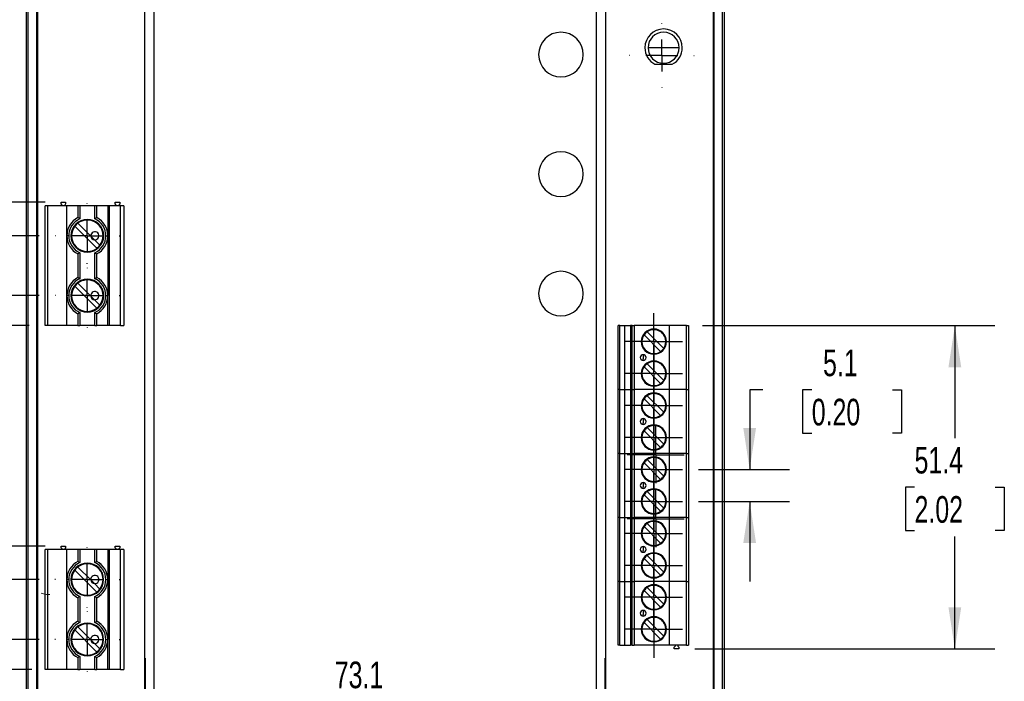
# Model space of a CAD drawing. Header units: millimetres. Extents: x 0 to 1397, y 0 to 1080.
# Tile 4 of 11: x 228 to 619, y 584 to 847. Entities that reach past the tile are written whole.
import ezdxf

# ---------------------------------------------------------------- set-up
doc = ezdxf.new("R2010")
doc.units = ezdxf.units.MM
doc.header["$LTSCALE"] = 5
doc.linetypes.add('CENTERX2', pattern=[20.32, 12.7, -2.54, 2.54, -2.54])
doc.layers.add('CENTER', color=40, linetype='CENTERX2')
doc.layers.add('DIMENSIONS', color=140, linetype='Continuous', lineweight=25)
doc.styles.add('SLDTEXTSTYLE0', font='TXT', dxfattribs={"width": 0.7})
doc.dimstyles.new('SLDDIMSTYLE0', dxfattribs={"dimtxt": 10.790039, "dimasz": 16.51, "dimexe": 0, "dimexo": 0.0625, "dimgap": 2.69751, "dimtad": 0, "dimtih": 1, "dimtoh": 1, "dimdec": 1, "dimlfac": 0.4, "dimrnd": 1e-09, "dimzin": 12, "dimdsep": 46, "dimtxsty": 'SLDTEXTSTYLE0', "dimsah": 1, "dimcen": 0.09, "dimadec": 0, "dimazin": 3, "dimtfac": 1, "dimtdec": 1, "dimtofl": 0, "dimtmove": 0, "dimatfit": 3, "dimfxl": 0, "dimfrac": 2, "dimtolj": 1, "dimtzin": 12, "dimarcsym": 0})
doc.dimstyles.new('SLDDIMSTYLE2', dxfattribs={"dimtxt": 10.790039, "dimasz": 16.51, "dimexe": 0, "dimexo": 0.0625, "dimgap": 2.69751, "dimtad": 0, "dimtih": 1, "dimtoh": 1, "dimdec": 1, "dimlfac": 0.4, "dimrnd": 1e-09, "dimzin": 12, "dimdsep": 46, "dimtxsty": 'SLDTEXTSTYLE0', "dimsah": 1, "dimcen": 0.09, "dimadec": 0, "dimazin": 3, "dimtfac": 1, "dimtdec": 1, "dimtmove": 0, "dimatfit": 0, "dimfxl": 0, "dimfrac": 2, "dimtolj": 1, "dimtzin": 12, "dimarcsym": 0})
doc.dimstyles.new('SLDDIMSTYLE3', dxfattribs={"dimtxt": 10.790039, "dimasz": 16.51, "dimexe": 0, "dimexo": 0.0625, "dimgap": 2.69751, "dimtad": 0, "dimtih": 1, "dimtoh": 1, "dimdec": 1, "dimlfac": 0.4, "dimrnd": 1e-09, "dimzin": 4, "dimdsep": 46, "dimtxsty": 'SLDTEXTSTYLE0', "dimsah": 1, "dimcen": 0.09, "dimadec": 0, "dimazin": 1, "dimtfac": 1, "dimtdec": 1, "dimtofl": 0, "dimtmove": 0, "dimatfit": 3, "dimfxl": 0, "dimfrac": 2, "dimtolj": 1, "dimtzin": 12, "dimarcsym": 0})

# ---------------------------------------------------------------- blocks, each defined once
blk = doc.blocks.new('_D_7')
at = {"layer": 'DIMENSIONS'}
for p, q in [((226.41, 966.13), (45.83, 966.13)), ((61.7, 966.13), (61.7, 759.84)), ((259.98, 966.13), (234.03, 966.13)), ((45.67, 740.27), (42.05, 740.27)), ((42.05, 740.27), (42.05, 723.12)), ((77.74, 740.27), (81.36, 740.27)), ((81.36, 740.27), (81.36, 723.12)), ((42.05, 723.12), (45.67, 723.12)), ((61.7, 514.42), (61.7, 720.71)), ((81.36, 723.12), (77.74, 723.12)), ((146.34, 514.42), (45.83, 514.42)), ((226.41, 514.42), (153.96, 514.42)), ((259.98, 514.42), (234.03, 514.42))]:
    blk.add_line(p, q, dxfattribs=at)
for points in [[(61.7, 966.13), (59.16, 949.62), (64.24, 949.62)], [(61.7, 514.42), (64.24, 530.93), (59.16, 530.93)]]:
    blk.add_solid(points, dxfattribs=at)
at = {"layer": 'DIMENSIONS', "char_height": 10.583, "attachment_point": 1, "style": 'SLDTEXTSTYLE0'}
for s, insert in [('180.7', (41.18, 756.33)), ('7.11', (45.67, 736.77))]:
    blk.add_mtext(s, dxfattribs=dict(at, insert=insert))
blk = doc.blocks.new('_D_20')
at = {"layer": 'DIMENSIONS'}
for p, q in [((150.15, 588.68), (150.15, 620.43)), ((213.19, 588.68), (134.28, 588.68)), ((232.44, 588.68), (220.81, 588.68)), ((134.12, 555.63), (130.5, 555.63)), ((130.5, 555.63), (130.5, 538.48)), ((166.18, 555.63), (169.81, 555.63)), ((169.81, 555.63), (169.81, 538.48)), ((130.5, 538.48), (134.12, 538.48)), ((169.81, 538.48), (166.18, 538.48)), ((230.03, 522.57), (134.28, 522.57)), ((150.15, 522.57), (150.15, 490.82))]:
    blk.add_line(p, q, dxfattribs=at)
for points in [[(150.15, 588.68), (152.69, 605.19), (147.61, 605.19)], [(150.15, 522.57), (147.61, 506.06), (152.69, 506.06)]]:
    blk.add_solid(points, dxfattribs=at)
at = {"layer": 'DIMENSIONS', "char_height": 10.583, "attachment_point": 1, "style": 'SLDTEXTSTYLE0'}
for s, insert in [('26.4', (134.12, 571.69)), ('1.04', (134.12, 552.12))]:
    blk.add_mtext(s, dxfattribs=dict(at, insert=insert))
blk = doc.blocks.new('_D_21')
at = {"layer": 'DIMENSIONS'}
for p, q in [((277.55, 593.11), (277.55, 559.86)), ((460.33, 593.09), (460.33, 559.86)), ((277.55, 575.73), (338.29, 575.73)), ((352.91, 575.73), (349.29, 575.73)), ((349.29, 575.73), (349.29, 558.59)), ((384.98, 575.73), (388.6, 575.73)), ((388.6, 575.73), (388.6, 558.59)), ((460.33, 575.73), (399.6, 575.73)), ((349.29, 558.59), (352.91, 558.59)), ((388.6, 558.59), (384.98, 558.59))]:
    blk.add_line(p, q, dxfattribs=at)
for points in [[(277.55, 575.73), (294.06, 573.19), (294.06, 578.27)], [(460.33, 575.73), (443.82, 578.27), (443.82, 573.19)]]:
    blk.add_solid(points, dxfattribs=at)
at = {"layer": 'DIMENSIONS', "char_height": 10.583, "attachment_point": 1, "style": 'SLDTEXTSTYLE0'}
for s, insert in [('73.1', (352.91, 591.79)), ('2.88', (352.91, 572.23))]:
    blk.add_mtext(s, dxfattribs=dict(at, insert=insert))
blk = doc.blocks.new('_D_24')
at = {"layer": 'DIMENSIONS'}
for p, q in [((499.13, 725.27), (615.31, 725.27)), ((599.43, 725.27), (599.43, 680.62)), ((583.4, 661.05), (579.78, 661.05)), ((579.78, 661.05), (579.78, 643.9)), ((615.47, 661.05), (619.09, 661.05)), ((619.09, 661.05), (619.09, 643.9)), ((579.78, 643.9), (583.4, 643.9)), ((619.09, 643.9), (615.47, 643.9)), ((599.43, 596.84), (599.43, 641.49)), ((496.02, 596.84), (615.31, 596.84))]:
    blk.add_line(p, q, dxfattribs=at)
for points in [[(599.43, 725.27), (596.89, 708.76), (601.97, 708.76)], [(599.43, 596.84), (601.97, 613.35), (596.89, 613.35)]]:
    blk.add_solid(points, dxfattribs=at)
at = {"layer": 'DIMENSIONS', "char_height": 10.583, "attachment_point": 1, "style": 'SLDTEXTSTYLE0'}
for s, insert in [('51.4', (583.4, 677.11)), ('2.02', (583.4, 657.55))]:
    blk.add_mtext(s, dxfattribs=dict(at, insert=insert))
blk = doc.blocks.new('_D_26')
at = {"layer": 'DIMENSIONS'}
for p, q in [((158.4, 665.23), (154.78, 665.23)), ((154.78, 665.23), (154.78, 648.09)), ((190.47, 665.23), (194.09, 665.23)), ((194.09, 665.23), (194.09, 648.09)), ((209.92, 665.23), (217, 665.23)), ((217, 665.23), (217, 624.38)), ((154.78, 648.09), (158.4, 648.09)), ((194.09, 648.09), (190.47, 648.09)), ((235.34, 624.38), (201.13, 624.38)), ((235.34, 600.58), (201.13, 600.58)), ((217, 600.58), (217, 568.83))]:
    blk.add_line(p, q, dxfattribs=at)
for points in [[(217, 624.38), (219.54, 640.89), (214.46, 640.89)], [(217, 600.58), (214.46, 584.07), (219.54, 584.07)]]:
    blk.add_solid(points, dxfattribs=at)
at = {"layer": 'DIMENSIONS', "char_height": 10.583, "attachment_point": 1, "style": 'SLDTEXTSTYLE0'}
for s, insert in [('9.5', (162.89, 681.29)), ('0.37', (158.4, 661.73))]:
    blk.add_mtext(s, dxfattribs=dict(at, insert=insert))
blk = doc.blocks.new('_D_27')
at = {"layer": 'DIMENSIONS'}
for p, q in [((213.19, 725.29), (95.14, 725.29)), ((111.01, 725.29), (111.01, 701.06)), ((231.45, 725.29), (220.81, 725.29)), ((94.98, 681.5), (91.36, 681.5)), ((91.36, 681.5), (91.36, 664.35)), ((127.05, 681.5), (130.67, 681.5)), ((130.67, 681.5), (130.67, 664.35)), ((91.36, 664.35), (94.98, 664.35)), ((111.01, 637.7), (111.01, 661.93)), ((130.67, 664.35), (127.05, 664.35)), ((213.19, 637.7), (95.14, 637.7)), ((237.8, 637.7), (220.81, 637.7))]:
    blk.add_line(p, q, dxfattribs=at)
for points in [[(111.01, 725.29), (108.47, 708.78), (113.55, 708.78)], [(111.01, 637.7), (113.55, 654.21), (108.47, 654.21)]]:
    blk.add_solid(points, dxfattribs=at)
at = {"layer": 'DIMENSIONS', "char_height": 10.583, "attachment_point": 1, "style": 'SLDTEXTSTYLE0'}
for s, insert in [('35.0', (94.98, 697.56)), ('1.38', (94.98, 677.99))]:
    blk.add_mtext(s, dxfattribs=dict(at, insert=insert))
blk = doc.blocks.new('_D_28')
at = {"layer": 'DIMENSIONS'}
for p, q in [((150.15, 774.32), (150.15, 806.07)), ((213.19, 774.32), (134.28, 774.32)), ((237.81, 774.32), (220.81, 774.32)), ((134.12, 749.8), (130.5, 749.8)), ((130.5, 749.8), (130.5, 732.66)), ((166.18, 749.8), (169.81, 749.8)), ((169.81, 749.8), (169.81, 732.66)), ((130.5, 732.66), (134.12, 732.66)), ((169.81, 732.66), (166.18, 732.66)), ((213.19, 725.29), (134.28, 725.29)), ((150.15, 725.29), (150.15, 693.54)), ((231.45, 725.29), (220.81, 725.29))]:
    blk.add_line(p, q, dxfattribs=at)
for points in [[(150.15, 774.32), (152.69, 790.83), (147.61, 790.83)], [(150.15, 725.29), (147.61, 708.78), (152.69, 708.78)]]:
    blk.add_solid(points, dxfattribs=at)
at = {"layer": 'DIMENSIONS', "char_height": 10.583, "attachment_point": 1, "style": 'SLDTEXTSTYLE0'}
for s, insert in [('19.6', (134.12, 765.86)), ('0.77', (134.12, 746.3))]:
    blk.add_mtext(s, dxfattribs=dict(at, insert=insert))
blk = doc.blocks.new('_D_29')
at = {"layer": 'DIMENSIONS'}
for p, q in [((162.13, 820.96), (158.51, 820.96)), ((158.51, 820.96), (158.51, 803.81)), ((194.2, 820.96), (197.82, 820.96)), ((197.82, 820.96), (197.82, 803.81)), ((213.66, 820.96), (217, 820.96)), ((217, 820.96), (217, 760.99)), ((158.51, 803.81), (162.13, 803.81)), ((197.82, 803.81), (194.2, 803.81)), ((235.35, 760.99), (201.13, 760.99)), ((235.35, 737.19), (201.13, 737.19)), ((217, 737.19), (217, 705.44))]:
    blk.add_line(p, q, dxfattribs=at)
for points in [[(217, 760.99), (219.54, 777.5), (214.46, 777.5)], [(217, 737.19), (214.46, 720.68), (219.54, 720.68)]]:
    blk.add_solid(points, dxfattribs=at)
at = {"layer": 'DIMENSIONS', "char_height": 10.583, "attachment_point": 1, "style": 'SLDTEXTSTYLE0'}
for s, insert in [('9.5', (166.62, 837.01)), ('0.37', (162.13, 817.45))]:
    blk.add_mtext(s, dxfattribs=dict(at, insert=insert))
blk = doc.blocks.new('_D_30')
at = {"layer": 'DIMENSIONS'}
for p, q in [((523.08, 699.72), (517.86, 699.72)), ((517.86, 699.72), (517.86, 668.12)), ((542.54, 699.72), (538.92, 699.72)), ((538.92, 699.72), (538.92, 682.57)), ((574.61, 699.72), (578.23, 699.72)), ((578.23, 699.72), (578.23, 682.57)), ((538.92, 682.57), (542.54, 682.57)), ((578.23, 682.57), (574.61, 682.57)), ((497.48, 668.12), (533.73, 668.12)), ((497.48, 655.42), (533.73, 655.42)), ((517.86, 655.42), (517.86, 623.67))]:
    blk.add_line(p, q, dxfattribs=at)
for points in [[(517.86, 668.12), (520.4, 684.63), (515.32, 684.63)], [(517.86, 655.42), (515.32, 638.91), (520.4, 638.91)]]:
    blk.add_solid(points, dxfattribs=at)
at = {"layer": 'DIMENSIONS', "char_height": 10.583, "attachment_point": 1, "style": 'SLDTEXTSTYLE0'}
for s, insert in [('5.1', (547.03, 715.78)), ('0.20', (542.54, 696.21))]:
    blk.add_mtext(s, dxfattribs=dict(at, insert=insert))
blk = doc.blocks.new('SW_CENTERMARKSYMBOL_4')
at = {"layer": 'CENTER', "color": 0}
for p, q in [((0, 12.7), (0, 12.85)), ((0, 0), (0, 6.35)), ((-12.7, 0), (-12.85, 0)), ((0, 0), (-6.35, 0)), ((0, 0), (0, -6.35)), ((0, 0), (6.35, 0)), ((12.7, 0), (12.85, 0)), ((0, -12.7), (0, -12.85))]:
    blk.add_line(p, q, dxfattribs=at)
blk = doc.blocks.new('SW_CENTERMARKSYMBOL_5')
at = {"layer": 'CENTER', "color": 0}
for p, q in [((0, 6.35), (0, 11.35)), ((0, 0), (0, 6.35)), ((-6.35, 0), (-11.35, 0)), ((0, 0), (-6.35, 0)), ((0, 0), (0, -6.35)), ((0, 0), (6.35, 0)), ((6.35, 0), (11.35, 0)), ((0, -6.35), (0, -11.35))]:
    blk.add_line(p, q, dxfattribs=at)
blk = doc.blocks.new('SW_CENTERMARKSYMBOL_6')
at = {"layer": 'CENTER', "color": 0}
for p, q in [((0, 6.35), (0, 11.35)), ((0, 0), (0, 6.35)), ((-6.35, 0), (-11.35, 0)), ((0, 0), (-6.35, 0)), ((0, 0), (0, -6.35)), ((0, 0), (6.35, 0)), ((6.35, 0), (11.35, 0)), ((0, -6.35), (0, -11.35))]:
    blk.add_line(p, q, dxfattribs=at)
blk = doc.blocks.new('SW_CENTERMARKSYMBOL_7')
at = {"layer": 'CENTER', "color": 0}
for p, q in [((0, 12.7), (0, 12.85)), ((0, 0), (0, 6.35)), ((-12.7, 0), (-12.85, 0)), ((0, 0), (-6.35, 0)), ((0, 0), (0, -6.35)), ((0, 0), (6.35, 0)), ((12.7, 0), (12.85, 0)), ((0, -12.7), (0, -12.85))]:
    blk.add_line(p, q, dxfattribs=at)
blk = doc.blocks.new('SW_CENTERMARKSYMBOL_8')
at = {"layer": 'CENTER', "color": 0}
for p, q in [((0, 12.7), (0, 12.85)), ((0, 0), (0, 6.35)), ((-12.7, 0), (-12.85, 0)), ((0, 0), (-6.35, 0)), ((0, 0), (0, -6.35)), ((0, 0), (6.35, 0)), ((12.7, 0), (12.85, 0)), ((0, -12.7), (0, -12.85))]:
    blk.add_line(p, q, dxfattribs=at)
blk = doc.blocks.new('SW_CENTERMARKSYMBOL_9')
at = {"layer": 'CENTER', "color": 0}
for p, q in [((0, 6.35), (0, 11.35)), ((0, 0), (0, 6.35)), ((-6.35, 0), (-11.35, 0)), ((0, 0), (-6.35, 0)), ((0, 0), (0, -6.35)), ((0, 0), (6.35, 0)), ((6.35, 0), (11.35, 0)), ((0, -6.35), (0, -11.35))]:
    blk.add_line(p, q, dxfattribs=at)
blk = doc.blocks.new('SW_CENTERMARKSYMBOL_10')
at = {"layer": 'CENTER', "color": 0}
for p, q in [((0, 6.35), (0, 11.35)), ((0, 0), (0, 6.35)), ((-6.35, 0), (-11.35, 0)), ((0, 0), (-6.35, 0)), ((0, 0), (0, -6.35)), ((0, 0), (6.35, 0)), ((6.35, 0), (11.35, 0)), ((0, -6.35), (0, -11.35))]:
    blk.add_line(p, q, dxfattribs=at)
blk = doc.blocks.new('SW_CENTERMARKSYMBOL_13')
at = {"layer": 'CENTER', "color": 0}
for p, q in [((0, 6.35), (0, 11.35)), ((0, 0), (0, 6.35)), ((-6.35, 0), (-11.35, 0)), ((0, 0), (-6.35, 0)), ((0, 0), (0, -6.35)), ((0, 0), (6.35, 0)), ((6.35, 0), (11.35, 0)), ((0, -6.35), (0, -11.35))]:
    blk.add_line(p, q, dxfattribs=at)
blk = doc.blocks.new('SW_CENTERMARKSYMBOL_14')
at = {"layer": 'CENTER', "color": 0}
for p, q in [((0, 6.35), (0, 11.35)), ((0, 0), (0, 6.35)), ((-6.35, 0), (-11.35, 0)), ((0, 0), (-6.35, 0)), ((0, 0), (0, -6.35)), ((0, 0), (6.35, 0)), ((6.35, 0), (11.35, 0)), ((0, -6.35), (0, -11.35))]:
    blk.add_line(p, q, dxfattribs=at)
blk = doc.blocks.new('SW_CENTERMARKSYMBOL_15')
at = {"layer": 'CENTER', "color": 0}
for p, q in [((0, 6.35), (0, 11.35)), ((0, 0), (0, 6.35)), ((-6.35, 0), (-11.35, 0)), ((0, 0), (-6.35, 0)), ((0, 0), (0, -6.35)), ((0, 0), (6.35, 0)), ((6.35, 0), (11.35, 0)), ((0, -6.35), (0, -11.35))]:
    blk.add_line(p, q, dxfattribs=at)
blk = doc.blocks.new('SW_CENTERMARKSYMBOL_16')
at = {"layer": 'CENTER', "color": 0}
for p, q in [((0, 12.7), (0, 12.85)), ((0, 0), (0, 6.35)), ((-12.7, 0), (-12.85, 0)), ((0, 0), (-6.35, 0)), ((0, 0), (0, -6.35)), ((0, 0), (6.35, 0)), ((12.7, 0), (12.85, 0)), ((0, -12.7), (0, -12.85))]:
    blk.add_line(p, q, dxfattribs=at)
blk = doc.blocks.new('SW_CENTERMARKSYMBOL_17')
at = {"layer": 'CENTER', "color": 0}
for p, q in [((0, 12.7), (0, 12.85)), ((0, 0), (0, 6.35)), ((-12.7, 0), (-12.85, 0)), ((0, 0), (-6.35, 0)), ((0, 0), (0, -6.35)), ((0, 0), (6.35, 0)), ((12.7, 0), (12.85, 0)), ((0, -12.7), (0, -12.85))]:
    blk.add_line(p, q, dxfattribs=at)
blk = doc.blocks.new('SW_CENTERMARKSYMBOL_18')
at = {"layer": 'CENTER', "color": 0}
for p, q in [((0, 6.35), (0, 11.35)), ((0, 0), (0, 6.35)), ((-6.35, 0), (-11.35, 0)), ((0, 0), (-6.35, 0)), ((0, 0), (0, -6.35)), ((0, 0), (6.35, 0)), ((6.35, 0), (11.35, 0)), ((0, -6.35), (0, -11.35))]:
    blk.add_line(p, q, dxfattribs=at)
blk = doc.blocks.new('SW_CENTERMARKSYMBOL_19')
at = {"layer": 'CENTER', "color": 0}
for p, q in [((0, 6.35), (0, 11.35)), ((0, 0), (0, 6.35)), ((-6.35, 0), (-11.35, 0)), ((0, 0), (-6.35, 0)), ((0, 0), (0, -6.35)), ((0, 0), (6.35, 0)), ((6.35, 0), (11.35, 0)), ((0, -6.35), (0, -11.35))]:
    blk.add_line(p, q, dxfattribs=at)
blk = doc.blocks.new('SW_CENTERMARKSYMBOL_20')
at = {"layer": 'CENTER', "color": 0}
for p, q in [((0, 6.35), (0, 11.35)), ((0, 0), (0, 6.35)), ((-6.35, 0), (-11.35, 0)), ((0, 0), (-6.35, 0)), ((0, 0), (0, -6.35)), ((0, 0), (6.35, 0)), ((6.35, 0), (11.35, 0)), ((0, -6.35), (0, -11.35))]:
    blk.add_line(p, q, dxfattribs=at)
blk = doc.blocks.new('SW_CENTERMARKSYMBOL_21')
at = {"layer": 'CENTER', "color": 0}
for p, q in [((0, 6.35), (0, 11.35)), ((0, 0), (0, 6.35)), ((-6.35, 0), (-11.35, 0)), ((0, 0), (-6.35, 0)), ((0, 0), (0, -6.35)), ((0, 0), (6.35, 0)), ((6.35, 0), (11.35, 0)), ((0, -6.35), (0, -11.35))]:
    blk.add_line(p, q, dxfattribs=at)
blk = doc.blocks.new('SW_CENTERMARKSYMBOL_22')
at = {"layer": 'CENTER', "color": 0}
for p, q in [((0, 6.35), (0, 11.35)), ((0, 0), (0, 6.35)), ((-6.35, 0), (-11.35, 0)), ((0, 0), (-6.35, 0)), ((0, 0), (0, -6.35)), ((0, 0), (6.35, 0)), ((6.35, 0), (11.35, 0)), ((0, -6.35), (0, -11.35))]:
    blk.add_line(p, q, dxfattribs=at)

msp = doc.modelspace()

# ---------------------------------------------------------------- linework, layer by layer
for p, q in [((277.4, 531.36), (277.4, 949.21)), ((281.15, 531.36), (281.15, 949.21)), ((456.86, 949.21), (456.86, 531.36)), ((460.6, 949.21), (460.6, 531.36)), ((230.26, 932.36), (230.26, 548.21)), ((230.88, 932.36), (230.88, 548.21)), ((507.12, 548.21), (507.12, 932.36)), ((507.75, 932.36), (507.75, 548.21)), ((234.33, 916.11), (234.33, 564.46)), ((234.68, 916.06), (234.68, 564.52)), ((503.31, 916.06), (503.31, 564.52)), ((503.68, 564.46), (503.68, 916.11)), ((489.82, 835.72), (477.47, 835.72)), ((480.22, 829.12), (487.07, 829.12)), ((237.8, 725.29), (237.8, 772.89)), ((238.8, 772.89), (237.8, 772.89)), ((238.8, 725.29), (238.8, 772.89)), ((246.42, 772.89), (238.8, 772.89)), ((244.16, 773.66), (244.16, 774.32)), ((244.16, 774.32), (245.94, 774.32)), ((244.53, 773.21), (244.16, 773.66)), ((244.53, 772.89), (244.53, 773.21)), ((245.94, 773.66), (245.57, 773.21)), ((245.57, 773.21), (245.57, 772.89)), ((245.94, 774.32), (245.94, 773.66)), ((246.42, 760.99), (246.42, 772.89)), ((250.8, 772.89), (246.42, 772.89)), ((251.55, 772.89), (250.8, 772.89)), ((250.8, 772.89), (250.8, 768.2)), ((251.55, 772.89), (251.55, 767.73)), ((257.55, 772.89), (251.55, 772.89)), ((257.55, 767.73), (257.55, 772.89)), ((258.3, 772.89), (257.55, 772.89)), ((258.3, 768.2), (258.3, 772.89)), ((262.67, 772.89), (258.3, 772.89)), ((262.67, 772.89), (262.67, 760.99)), ((263.43, 772.89), (262.67, 772.89)), ((263.43, 725.29), (263.43, 772.89)), ((267.8, 772.89), (263.43, 772.89)), ((265.66, 773.66), (265.66, 774.32)), ((265.66, 774.32), (267.44, 774.32)), ((266.03, 773.21), (265.66, 773.66)), ((266.03, 772.89), (266.03, 773.21)), ((267.44, 773.66), (267.07, 773.21)), ((267.07, 773.21), (267.07, 772.89)), ((267.44, 774.32), (267.44, 773.66)), ((267.8, 725.29), (267.8, 772.89)), ((269.05, 772.89), (267.8, 772.89)), ((269.05, 772.89), (269.05, 725.29)), ((258.31, 756), (249.55, 764.75)), ((250.79, 765.99), (255.93, 760.85)), ((247.17, 760.99), (246.42, 760.99)), ((246.42, 737.19), (246.42, 760.99)), ((255.93, 760.85), (257.41, 759.37)), ((257.41, 759.37), (259.54, 757.24)), ((261.92, 760.99), (262.67, 760.99)), ((262.67, 760.99), (262.67, 737.19)), ((250.8, 753.78), (250.8, 744.4)), ((251.55, 754.26), (251.55, 743.93)), ((257.55, 743.93), (257.55, 754.26)), ((258.3, 744.4), (258.3, 753.78)), ((258.31, 732.2), (249.55, 740.95)), ((250.79, 742.19), (255.93, 737.05)), ((247.17, 737.19), (246.42, 737.19)), ((246.42, 725.29), (246.42, 737.19)), ((255.93, 737.05), (257.41, 735.57)), ((261.92, 737.19), (262.67, 737.19)), ((262.67, 725.29), (262.67, 737.19)), ((257.41, 735.57), (259.54, 733.44)), ((250.8, 729.98), (250.8, 725.29)), ((251.55, 730.46), (251.55, 725.29)), ((257.55, 725.29), (257.55, 730.46)), ((258.3, 725.29), (258.3, 729.98)), ((238.8, 725.29), (237.8, 725.29)), ((246.42, 725.29), (238.8, 725.29)), ((250.8, 725.29), (246.42, 725.29)), ((250.8, 725.29), (251.55, 725.29)), ((257.55, 725.29), (251.55, 725.29)), ((257.55, 725.29), (258.3, 725.29)), ((262.67, 725.29), (258.3, 725.29)), ((263.43, 725.29), (262.67, 725.29)), ((267.8, 725.29), (263.43, 725.29)), ((267.8, 725.29), (269.05, 725.29)), ((465.53, 699.87), (465.53, 725.27)), ((466.2, 725.27), (465.53, 725.27)), ((466.2, 699.87), (466.2, 725.27)), ((468.2, 699.87), (468.2, 725.27)), ((468.2, 725.27), (470.52, 725.27)), ((470.52, 725.27), (470.52, 699.87)), ((471.21, 725.27), (470.52, 725.27)), ((471.21, 699.87), (471.21, 725.27)), ((471.96, 725.27), (471.96, 699.87)), ((486.03, 725.27), (471.96, 725.27)), ((486.03, 699.87), (486.03, 725.27)), ((492.78, 725.27), (486.03, 725.27)), ((492.78, 699.87), (492.78, 725.27)), ((493.53, 725.27), (493.53, 699.87)), ((482.46, 715), (475.86, 721.6)), ((477.1, 722.84), (483.7, 716.23)), ((475.53, 713.71), (475.53, 712.08)), ((475.53, 711.42), (475.53, 712.08)), ((482.46, 702.3), (475.86, 708.9)), ((477.1, 710.14), (483.7, 703.53)), ((465.53, 674.47), (465.53, 699.87)), ((466.2, 699.87), (465.53, 699.87)), ((466.2, 699.87), (465.53, 699.87)), ((466.2, 674.47), (466.2, 699.87)), ((468.2, 674.47), (468.2, 699.87)), ((468.2, 699.87), (470.52, 699.87)), ((468.2, 699.87), (470.52, 699.87)), ((470.52, 699.87), (470.52, 674.47)), ((471.21, 699.87), (470.52, 699.87)), ((471.21, 699.87), (470.52, 699.87)), ((471.21, 674.47), (471.21, 699.87)), ((471.21, 699.87), (471.96, 699.87)), ((471.96, 699.87), (471.96, 674.47)), ((486.03, 699.87), (471.96, 699.87)), ((486.03, 699.87), (471.96, 699.87)), ((477.1, 697.44), (483.7, 690.83)), ((486.03, 674.47), (486.03, 699.87)), ((492.78, 699.87), (486.03, 699.87)), ((492.78, 699.87), (486.03, 699.87)), ((492.78, 674.47), (492.78, 699.87)), ((492.78, 699.87), (493.53, 699.87)), ((493.53, 699.87), (493.53, 674.47)), ((482.46, 689.6), (475.86, 696.2)), ((475.53, 688.31), (475.53, 686.68)), ((475.53, 686.02), (475.53, 686.68)), ((482.46, 676.9), (475.86, 683.5)), ((477.1, 684.74), (483.7, 678.13)), ((465.53, 649.07), (465.53, 674.47)), ((466.2, 674.47), (465.53, 674.47)), ((466.2, 674.47), (465.53, 674.47)), ((466.2, 649.07), (466.2, 674.47)), ((468.2, 649.07), (468.2, 674.47)), ((468.2, 674.47), (470.52, 674.47)), ((468.2, 674.47), (470.52, 674.47)), ((470.52, 674.47), (470.52, 649.07)), ((471.21, 674.47), (470.52, 674.47)), ((471.21, 674.47), (470.52, 674.47)), ((471.21, 649.07), (471.21, 674.47)), ((471.21, 674.47), (471.96, 674.47)), ((471.96, 674.47), (471.96, 649.07)), ((486.03, 674.47), (471.96, 674.47)), ((486.03, 674.47), (471.96, 674.47)), ((486.03, 649.07), (486.03, 674.47)), ((492.78, 674.47), (486.03, 674.47)), ((492.78, 674.47), (486.03, 674.47)), ((492.78, 649.07), (492.78, 674.47)), ((492.78, 674.47), (493.53, 674.47)), ((493.53, 674.47), (493.53, 649.07)), ((482.46, 664.2), (475.86, 670.8)), ((477.1, 672.04), (483.7, 665.43)), ((475.53, 662.91), (475.53, 661.28)), ((475.53, 660.62), (475.53, 661.28)), ((482.46, 651.5), (475.86, 658.1)), ((477.1, 659.34), (483.7, 652.73)), ((465.53, 623.67), (465.53, 649.07)), ((466.2, 649.07), (465.53, 649.07)), ((466.2, 649.07), (465.53, 649.07)), ((466.2, 623.67), (466.2, 649.07)), ((468.2, 623.67), (468.2, 649.07)), ((468.2, 649.07), (470.52, 649.07)), ((468.2, 649.07), (470.52, 649.07)), ((470.52, 649.07), (470.52, 623.67)), ((471.21, 649.07), (470.52, 649.07)), ((471.21, 649.07), (470.52, 649.07)), ((471.21, 623.67), (471.21, 649.07)), ((471.21, 649.07), (471.96, 649.07)), ((471.96, 649.07), (471.96, 623.67)), ((486.03, 649.07), (471.96, 649.07)), ((486.03, 649.07), (471.96, 649.07)), ((477.1, 646.64), (483.7, 640.03)), ((486.03, 623.67), (486.03, 649.07)), ((492.78, 649.07), (486.03, 649.07)), ((492.78, 649.07), (486.03, 649.07)), ((492.78, 623.67), (492.78, 649.07)), ((492.78, 649.07), (493.53, 649.07)), ((493.53, 649.07), (493.53, 623.67)), ((482.46, 638.8), (475.86, 645.4)), ((237.79, 588.68), (237.79, 636.28)), ((238.79, 636.28), (237.79, 636.28)), ((238.79, 588.68), (238.79, 636.28)), ((246.41, 636.28), (238.79, 636.28)), ((244.15, 637.05), (244.15, 637.7)), ((244.15, 637.7), (245.93, 637.7)), ((244.52, 636.6), (244.15, 637.05)), ((244.52, 636.28), (244.52, 636.6)), ((245.93, 637.05), (245.56, 636.6)), ((245.56, 636.6), (245.56, 636.28)), ((245.93, 637.7), (245.93, 637.05)), ((246.41, 624.38), (246.41, 636.28)), ((250.79, 636.28), (246.41, 636.28)), ((251.54, 636.28), (250.79, 636.28)), ((250.79, 636.28), (250.79, 631.59)), ((251.54, 636.28), (251.54, 631.12)), ((257.54, 636.28), (251.54, 636.28)), ((257.54, 631.12), (257.54, 636.28)), ((258.29, 636.28), (257.54, 636.28)), ((258.29, 631.59), (258.29, 636.28)), ((262.66, 636.28), (258.29, 636.28)), ((262.66, 636.28), (262.66, 624.38)), ((263.42, 636.28), (262.66, 636.28)), ((263.42, 588.68), (263.42, 636.28)), ((267.79, 636.28), (263.42, 636.28)), ((265.65, 637.7), (267.43, 637.7)), ((265.65, 637.05), (265.65, 637.7)), ((266.02, 636.6), (265.65, 637.05)), ((266.02, 636.28), (266.02, 636.6)), ((267.43, 637.05), (267.06, 636.6)), ((267.06, 636.6), (267.06, 636.28)), ((267.43, 637.7), (267.43, 637.05)), ((267.79, 588.68), (267.79, 636.28)), ((269.04, 636.28), (267.79, 636.28)), ((269.04, 636.28), (269.04, 588.68)), ((475.53, 637.51), (475.53, 635.88)), ((475.53, 635.22), (475.53, 635.88)), ((482.46, 626.1), (475.86, 632.7)), ((477.1, 633.94), (483.7, 627.33)), ((258.29, 619.39), (249.54, 628.14)), ((250.78, 629.37), (255.92, 624.24)), ((247.16, 624.38), (246.41, 624.38)), ((246.41, 600.58), (246.41, 624.38)), ((255.92, 624.24), (257.39, 622.76)), ((257.39, 622.76), (259.53, 620.62)), ((261.91, 624.38), (262.66, 624.38)), ((262.66, 624.38), (262.66, 600.58)), ((465.53, 598.27), (465.53, 623.67)), ((466.2, 623.67), (465.53, 623.67)), ((466.2, 623.67), (465.53, 623.67)), ((466.2, 598.27), (466.2, 623.67)), ((468.2, 598.27), (468.2, 623.67)), ((468.2, 623.67), (470.52, 623.67)), ((468.2, 623.67), (470.52, 623.67)), ((470.52, 623.67), (470.52, 598.27)), ((471.21, 623.67), (470.52, 623.67)), ((471.21, 623.67), (470.52, 623.67)), ((471.21, 598.27), (471.21, 623.67)), ((471.21, 623.67), (471.96, 623.67)), ((471.96, 623.67), (471.96, 598.27)), ((486.03, 623.67), (471.96, 623.67)), ((486.03, 623.67), (471.96, 623.67)), ((486.03, 598.27), (486.03, 623.67)), ((492.78, 623.67), (486.03, 623.67)), ((492.78, 623.67), (486.03, 623.67)), ((492.78, 598.27), (492.78, 623.67)), ((492.78, 623.67), (493.53, 623.67)), ((493.53, 623.67), (493.53, 598.27)), ((482.46, 613.4), (475.86, 620)), ((477.1, 621.24), (483.7, 614.63)), ((250.79, 617.17), (250.79, 607.79)), ((251.54, 617.64), (251.54, 607.32)), ((257.54, 607.32), (257.54, 617.64)), ((258.29, 607.79), (258.29, 617.17)), ((475.53, 612.11), (475.53, 610.48)), ((475.53, 609.82), (475.53, 610.48)), ((482.46, 600.7), (475.86, 607.3)), ((477.1, 608.54), (483.7, 601.93)), ((258.29, 595.59), (249.54, 604.34)), ((250.78, 605.57), (255.92, 600.44)), ((247.16, 600.58), (246.41, 600.58)), ((246.41, 588.68), (246.41, 600.58)), ((255.92, 600.44), (257.39, 598.96)), ((257.39, 598.96), (259.53, 596.82)), ((261.91, 600.58), (262.66, 600.58)), ((262.66, 588.68), (262.66, 600.58)), ((466.2, 598.27), (465.53, 598.27)), ((468.2, 598.27), (470.52, 598.27)), ((471.21, 598.27), (470.52, 598.27)), ((471.21, 598.27), (471.96, 598.27)), ((486.03, 598.27), (471.96, 598.27)), ((492.78, 598.27), (486.03, 598.27)), ((487.89, 597.5), (488.26, 597.94)), ((487.89, 596.84), (487.89, 597.5)), ((489.67, 596.84), (487.89, 596.84)), ((488.26, 598.27), (488.26, 597.94)), ((489.3, 598.27), (489.3, 597.94)), ((489.67, 597.5), (489.3, 597.94)), ((489.67, 597.5), (489.67, 596.84)), ((492.78, 598.27), (493.53, 598.27)), ((250.79, 593.37), (250.79, 588.68)), ((251.54, 593.84), (251.54, 588.68)), ((257.54, 588.68), (257.54, 593.84)), ((258.29, 588.68), (258.29, 593.37)), ((238.79, 588.68), (237.79, 588.68)), ((246.41, 588.68), (238.79, 588.68)), ((250.79, 588.68), (246.41, 588.68)), ((250.79, 588.68), (251.54, 588.68)), ((257.54, 588.68), (251.54, 588.68)), ((257.54, 588.68), (258.29, 588.68)), ((262.66, 588.68), (258.29, 588.68)), ((263.42, 588.68), (262.66, 588.68)), ((267.79, 588.68), (263.42, 588.68)), ((267.79, 588.68), (269.04, 588.68))]:
    msp.add_line(p, q)
at = {"flags": 128}
for points in [[(257.55, 767.73), (257.85, 767.92), (258.06, 768.05), (258.16, 768.12), (258.24, 768.16), (258.28, 768.19), (258.3, 768.2)], [(251.55, 754.26), (251.24, 754.06), (251.04, 753.93), (250.94, 753.87), (250.86, 753.82), (250.81, 753.79), (250.8, 753.78)], [(257.55, 743.93), (257.85, 744.12), (258.06, 744.25), (258.16, 744.32), (258.24, 744.36), (258.28, 744.39), (258.3, 744.4)], [(251.55, 730.46), (251.24, 730.26), (251.04, 730.13), (250.94, 730.07), (250.86, 730.02), (250.81, 729.99), (250.8, 729.98)], [(466.2, 725.27), (466.26, 725.27), (466.39, 725.27), (466.58, 725.27), (466.83, 725.27), (467.13, 725.27), (467.46, 725.27), (467.82, 725.27), (468.2, 725.27)], [(471.21, 725.27), (471.23, 725.27), (471.28, 725.27), (471.35, 725.27), (471.44, 725.27), (471.55, 725.27), (471.68, 725.27), (471.82, 725.27), (471.96, 725.27)], [(492.78, 725.27), (492.93, 725.27), (493.07, 725.27), (493.2, 725.27), (493.31, 725.27), (493.4, 725.27), (493.47, 725.27), (493.52, 725.27), (493.53, 725.27)], [(466.2, 699.87), (466.26, 699.87), (466.39, 699.87), (466.58, 699.87), (466.83, 699.87), (467.13, 699.87), (467.46, 699.87), (467.82, 699.87), (468.2, 699.87)], [(466.2, 699.87), (466.26, 699.87), (466.39, 699.87), (466.58, 699.87), (466.83, 699.87), (467.13, 699.87), (467.46, 699.87), (467.82, 699.87), (468.2, 699.87)], [(471.21, 699.87), (471.23, 699.87), (471.28, 699.87), (471.35, 699.87), (471.44, 699.87), (471.55, 699.87), (471.68, 699.87), (471.82, 699.87), (471.96, 699.87)], [(492.78, 699.87), (492.93, 699.87), (493.07, 699.87), (493.2, 699.87), (493.31, 699.87), (493.4, 699.87), (493.47, 699.87), (493.52, 699.87), (493.53, 699.87)], [(466.2, 674.47), (466.26, 674.47), (466.39, 674.47), (466.58, 674.47), (466.83, 674.47), (467.13, 674.47), (467.46, 674.47), (467.82, 674.47), (468.2, 674.47)], [(466.2, 674.47), (466.26, 674.47), (466.39, 674.47), (466.58, 674.47), (466.83, 674.47), (467.13, 674.47), (467.46, 674.47), (467.82, 674.47), (468.2, 674.47)], [(471.21, 674.47), (471.23, 674.47), (471.28, 674.47), (471.35, 674.47), (471.44, 674.47), (471.55, 674.47), (471.68, 674.47), (471.82, 674.47), (471.96, 674.47)], [(492.78, 674.47), (492.93, 674.47), (493.07, 674.47), (493.2, 674.47), (493.31, 674.47), (493.4, 674.47), (493.47, 674.47), (493.52, 674.47), (493.53, 674.47)], [(466.2, 649.07), (466.26, 649.07), (466.39, 649.07), (466.58, 649.07), (466.83, 649.07), (467.13, 649.07), (467.46, 649.07), (467.82, 649.07), (468.2, 649.07)], [(466.2, 649.07), (466.26, 649.07), (466.39, 649.07), (466.58, 649.07), (466.83, 649.07), (467.13, 649.07), (467.46, 649.07), (467.82, 649.07), (468.2, 649.07)], [(471.21, 649.07), (471.23, 649.07), (471.28, 649.07), (471.35, 649.07), (471.44, 649.07), (471.55, 649.07), (471.68, 649.07), (471.82, 649.07), (471.96, 649.07)], [(492.78, 649.07), (492.93, 649.07), (493.07, 649.07), (493.2, 649.07), (493.31, 649.07), (493.4, 649.07), (493.47, 649.07), (493.52, 649.07), (493.53, 649.07)], [(251.54, 631.12), (251.23, 631.31), (251.03, 631.44), (250.92, 631.5), (250.85, 631.55), (250.8, 631.58), (250.79, 631.59)], [(257.54, 631.12), (257.84, 631.31), (258.04, 631.44), (258.15, 631.5), (258.23, 631.55), (258.27, 631.58), (258.29, 631.59)], [(466.2, 623.67), (466.26, 623.67), (466.39, 623.67), (466.58, 623.67), (466.83, 623.67), (467.13, 623.67), (467.46, 623.67), (467.82, 623.67), (468.2, 623.67)], [(466.2, 623.67), (466.26, 623.67), (466.39, 623.67), (466.58, 623.67), (466.83, 623.67), (467.13, 623.67), (467.46, 623.67), (467.82, 623.67), (468.2, 623.67)], [(471.21, 623.67), (471.23, 623.67), (471.28, 623.67), (471.35, 623.67), (471.44, 623.67), (471.55, 623.67), (471.68, 623.67), (471.82, 623.67), (471.96, 623.67)], [(492.78, 623.67), (492.93, 623.67), (493.07, 623.67), (493.2, 623.67), (493.31, 623.67), (493.4, 623.67), (493.47, 623.67), (493.52, 623.67), (493.53, 623.67)], [(251.54, 617.64), (251.23, 617.45), (251.03, 617.32), (250.92, 617.26), (250.85, 617.21), (250.8, 617.18), (250.79, 617.17)], [(257.54, 617.64), (257.84, 617.45), (258.04, 617.32), (258.15, 617.26), (258.23, 617.21), (258.27, 617.18), (258.29, 617.17)], [(251.54, 607.32), (251.23, 607.51), (251.03, 607.64), (250.92, 607.7), (250.85, 607.75), (250.8, 607.78), (250.79, 607.79)], [(257.54, 607.32), (257.84, 607.51), (258.04, 607.64), (258.15, 607.7), (258.23, 607.75), (258.27, 607.78), (258.29, 607.79)], [(466.2, 598.27), (466.26, 598.27), (466.39, 598.27), (466.58, 598.27), (466.83, 598.27), (467.13, 598.27), (467.46, 598.27), (467.82, 598.27), (468.2, 598.27)], [(251.54, 593.84), (251.23, 593.65), (251.03, 593.52), (250.92, 593.46), (250.85, 593.41), (250.8, 593.38), (250.79, 593.37)], [(257.54, 593.84), (257.84, 593.65), (258.04, 593.52), (258.15, 593.46), (258.23, 593.41), (258.27, 593.38), (258.29, 593.37)]]:
    msp.add_lwpolyline(points, dxfattribs=at)
for centre, radius, start, end in [((442.83, 832.99), 8.88, 90, 270), ((442.83, 832.99), 8.88, 270, 90), ((483.65, 835.72), 7.44, 0, 180), ((483.65, 835.72), 6.18, 0, 180), ((483.65, 835.72), 7.44, 180, 242.5477), ((483.65, 835.72), 6.18, 180, 0), ((483.65, 835.72), 7.44, 297.4523, 0), ((442.83, 785.49), 8.88, 90, 270), ((442.83, 785.49), 8.88, 270, 90), ((254.55, 760.99), 8.13, 117.4864, 180), ((254.55, 760.99), 7.37, 113.998, 180.0047), ((254.55, 760.99), 6.5, 90, 180), ((254.55, 760.99), 6.25, 0, 126.9522), ((239.12, 748.76), 22.68, 56.7749, 59.0119), ((254.55, 760.99), 6.5, 0, 90), ((254.55, 760.99), 7.37, 359.9953, 66.002), ((254.55, 760.99), 8.13, 0, 62.5136), ((254.55, 760.99), 6.25, 143.0478, 180), ((254.55, 760.99), 6.25, 126.9522, 143.0478), ((254.55, 760.99), 8.13, 180, 242.5136), ((254.55, 760.99), 7.37, 179.9953, 246.002), ((254.55, 760.99), 6.5, 180, 0), ((254.55, 760.99), 6.25, 180, 270), ((257.55, 760.99), 1.62, 264.9178, 185.0822), ((257.55, 760.99), 1.62, 185.0714, 264.9286), ((254.55, 760.99), 7.37, 293.998, 0.0047), ((254.55, 760.99), 8.13, 297.4864, 0), ((254.55, 760.99), 6.25, 323.0478, 0), ((254.55, 760.99), 6.25, 270, 306.9522), ((254.55, 760.99), 6.25, 306.9522, 323.0478), ((269.98, 773.23), 22.68, 236.7749, 239.0119), ((254.55, 737.19), 8.12, 117.4864, 180), ((254.55, 737.19), 7.37, 113.998, 180.0047), ((239.12, 724.96), 22.68, 56.7749, 59.0119), ((254.55, 737.19), 7.37, 359.9953, 66.002), ((254.55, 737.19), 8.13, 0, 62.5136), ((442.83, 737.99), 8.88, 90, 270), ((442.83, 737.99), 8.88, 270, 90), ((254.55, 737.19), 6.5, 90, 180), ((254.55, 737.19), 6.25, 143.0478, 180), ((254.55, 737.19), 6.25, 126.9522, 143.0478), ((254.55, 737.19), 6.25, 0, 126.9522), ((254.55, 737.19), 6.5, 0, 90), ((254.55, 737.19), 8.12, 180, 242.5136), ((254.55, 737.19), 7.37, 179.9953, 246.002), ((254.55, 737.19), 6.5, 180, 0), ((254.55, 737.19), 6.25, 180, 270), ((257.55, 737.19), 1.62, 264.9178, 185.0822), ((257.55, 737.19), 1.62, 185.0714, 264.9286), ((254.55, 737.19), 7.37, 293.998, 0.0047), ((254.55, 737.19), 8.12, 297.4864, 0), ((254.55, 737.19), 6.25, 323.0478, 0), ((254.55, 737.19), 6.25, 270, 306.9522), ((254.55, 737.19), 6.25, 306.9522, 323.0478), ((269.98, 749.43), 22.68, 236.7749, 239.0119), ((479.78, 718.92), 5, 90, 270), ((479.78, 718.92), 4.75, 145.6151, 270), ((479.78, 718.92), 4.75, 124.3849, 145.6151), ((479.78, 718.92), 4.75, 90, 124.3849), ((479.78, 718.92), 5, 270, 90), ((479.78, 718.92), 4.75, 325.6151, 90), ((475.53, 712.57), 1.15, 90, 270), ((475.53, 712.57), 1.15, 270, 90), ((479.78, 718.92), 4.75, 270, 304.3849), ((479.78, 718.92), 4.75, 304.3849, 325.6151), ((479.78, 706.22), 5, 90, 270), ((479.78, 706.22), 4.75, 145.6151, 270), ((479.78, 706.22), 4.75, 124.3849, 145.6151), ((479.78, 706.22), 4.75, 90, 124.3849), ((479.78, 706.22), 5, 270, 90), ((479.78, 706.22), 4.75, 325.6151, 90), ((479.78, 706.22), 4.75, 270, 304.3849), ((479.78, 706.22), 4.75, 304.3849, 325.6151), ((479.78, 693.52), 5, 90, 270), ((479.78, 693.52), 4.75, 124.3849, 145.6151), ((479.78, 693.52), 4.75, 90, 124.3849), ((479.78, 693.52), 5, 270, 90), ((479.78, 693.52), 4.75, 325.6151, 90), ((479.78, 693.52), 4.75, 145.6151, 270), ((479.78, 693.52), 4.75, 270, 304.3849), ((479.78, 693.52), 4.75, 304.3849, 325.6151), ((475.53, 687.17), 1.15, 90, 270), ((479.78, 680.82), 5, 90, 270), ((475.53, 687.17), 1.15, 270, 90), ((479.78, 680.82), 4.75, 90, 124.3849), ((479.78, 680.82), 5, 270, 90), ((479.78, 680.82), 4.75, 325.6151, 90), ((479.78, 680.82), 4.75, 145.6151, 270), ((479.78, 680.82), 4.75, 124.3849, 145.6151), ((479.78, 680.82), 4.75, 304.3849, 325.6151), ((479.78, 680.82), 4.75, 270, 304.3849), ((479.78, 668.12), 5, 90, 270), ((479.78, 668.12), 4.75, 145.6151, 270), ((479.78, 668.12), 4.75, 124.3849, 145.6151), ((479.78, 668.12), 4.75, 90, 124.3849), ((479.78, 668.12), 5, 270, 90), ((479.78, 668.12), 4.75, 325.6151, 90), ((479.78, 668.12), 4.75, 304.3849, 325.6151), ((475.53, 661.77), 1.15, 90, 270), ((475.53, 661.77), 1.15, 270, 90), ((479.78, 668.12), 4.75, 270, 304.3849), ((479.78, 655.42), 5, 90, 270), ((479.78, 655.42), 4.75, 145.6151, 270), ((479.78, 655.42), 4.75, 124.3849, 145.6151), ((479.78, 655.42), 4.75, 90, 124.3849), ((479.78, 655.42), 5, 270, 90), ((479.78, 655.42), 4.75, 325.6151, 90), ((479.78, 655.42), 4.75, 270, 304.3849), ((479.78, 655.42), 4.75, 304.3849, 325.6151), ((479.78, 642.72), 5, 90, 270), ((479.78, 642.72), 4.75, 124.3849, 145.6151), ((479.78, 642.72), 4.75, 90, 124.3849), ((479.78, 642.72), 5, 270, 90), ((479.78, 642.72), 4.75, 325.6151, 90), ((479.78, 642.72), 4.75, 145.6151, 270), ((479.78, 642.72), 4.75, 270, 304.3849), ((479.78, 642.72), 4.75, 304.3849, 325.6151), ((475.53, 636.37), 1.15, 90, 270), ((479.78, 630.02), 5, 90, 270), ((475.53, 636.37), 1.15, 270, 90), ((479.78, 630.02), 4.75, 90, 124.3849), ((479.78, 630.02), 5, 270, 90), ((479.78, 630.02), 4.75, 325.6151, 90), ((254.54, 624.38), 8.12, 117.4864, 180), ((254.54, 624.38), 7.37, 113.998, 180.0047), ((254.54, 624.38), 6.5, 90, 180), ((254.54, 624.38), 6.25, 0, 126.9522), ((254.54, 624.38), 6.5, 0, 90), ((254.54, 624.38), 7.37, 359.9953, 66.002), ((254.54, 624.38), 8.13, 0, 62.5136), ((479.78, 630.02), 4.75, 145.6151, 270), ((479.78, 630.02), 4.75, 124.3849, 145.6151), ((254.54, 624.38), 6.25, 143.0478, 180), ((254.54, 624.38), 6.25, 126.9522, 143.0478), ((479.78, 630.02), 4.75, 304.3849, 325.6151), ((254.54, 624.38), 8.13, 180, 242.5136), ((254.54, 624.38), 7.37, 179.9953, 246.002), ((254.54, 624.38), 6.5, 180, 0), ((254.54, 624.38), 6.25, 180, 270), ((257.54, 624.38), 1.63, 264.9178, 185.0822), ((257.54, 624.38), 1.62, 185.0714, 264.9286), ((254.54, 624.38), 7.37, 293.998, 0.0047), ((254.54, 624.38), 8.13, 297.4864, 0), ((254.54, 624.38), 6.25, 323.0478, 0), ((479.78, 630.02), 4.75, 270, 304.3849), ((254.54, 624.38), 6.25, 270, 306.9522), ((254.54, 624.38), 6.25, 306.9522, 323.0478), ((479.78, 617.32), 5, 90, 270), ((479.78, 617.32), 4.75, 145.6151, 270), ((479.78, 617.32), 4.75, 124.3849, 145.6151), ((479.78, 617.32), 4.75, 90, 124.3849), ((479.78, 617.32), 5, 270, 90), ((479.78, 617.32), 4.75, 325.6151, 90), ((479.78, 617.32), 4.75, 304.3849, 325.6151), ((475.53, 610.97), 1.15, 90, 270), ((475.53, 610.97), 1.15, 270, 90), ((479.78, 617.32), 4.75, 270, 304.3849), ((254.54, 600.58), 8.12, 117.4864, 180), ((254.54, 600.58), 7.37, 113.998, 180.0047), ((254.54, 600.58), 6.5, 90, 180), ((254.54, 600.58), 6.25, 0, 126.9522), ((254.54, 600.58), 6.5, 0, 90), ((254.54, 600.58), 7.37, 359.9953, 66.002), ((254.54, 600.58), 8.13, 0, 62.5136), ((479.78, 604.62), 5, 90, 270), ((479.78, 604.62), 4.75, 145.6151, 270), ((479.78, 604.62), 4.75, 124.3849, 145.6151), ((479.78, 604.62), 4.75, 90, 124.3849), ((479.78, 604.62), 5, 270, 90), ((479.78, 604.62), 4.75, 325.6151, 90), ((254.54, 600.58), 6.25, 143.0478, 180), ((254.54, 600.58), 6.25, 126.9522, 143.0478), ((254.54, 600.58), 8.13, 180, 242.5136), ((254.54, 600.58), 7.37, 179.9953, 246.002), ((254.54, 600.58), 6.5, 180, 0), ((254.54, 600.58), 6.25, 180, 270), ((257.54, 600.58), 1.62, 264.9178, 185.0822), ((257.54, 600.58), 1.62, 185.0714, 264.9286), ((254.54, 600.58), 7.37, 293.998, 0.0047), ((254.54, 600.58), 8.13, 297.4864, 0), ((254.54, 600.58), 6.25, 323.0478, 0), ((479.78, 604.62), 4.75, 270, 304.3849), ((479.78, 604.62), 4.75, 304.3849, 325.6151), ((254.54, 600.58), 6.25, 270, 306.9522), ((254.54, 600.58), 6.25, 306.9522, 323.0478)]:
    msp.add_arc(centre, radius, start, end)
at = {"color": 56, "linetype": 'Continuous', "lineweight": 0}
msp.add_open_spline([(239.61, 618.39), (239.04, 618.41), (237.88, 618.46), (236.78, 618.83), (236.21, 619.02)], degree=3, knots=[0, 0, 0, 0, 0.486167, 1, 1, 1, 1], dxfattribs=at)

# ---------------------------------------------------------------- block references
at = {"layer": 'CENTER'}
for name, p in [('SW_CENTERMARKSYMBOL_4', (482.95, 832.59)), ('SW_CENTERMARKSYMBOL_16', (254.55, 760.99)), ('SW_CENTERMARKSYMBOL_17', (254.55, 737.19)), ('SW_CENTERMARKSYMBOL_13', (479.78, 718.92)), ('SW_CENTERMARKSYMBOL_14', (479.78, 706.22)), ('SW_CENTERMARKSYMBOL_15', (479.78, 693.52)), ('SW_CENTERMARKSYMBOL_18', (479.78, 680.82)), ('SW_CENTERMARKSYMBOL_5', (480.53, 673.97)), ('SW_CENTERMARKSYMBOL_19', (479.78, 668.12)), ('SW_CENTERMARKSYMBOL_20', (479.78, 655.42)), ('SW_CENTERMARKSYMBOL_6', (480.53, 648.57)), ('SW_CENTERMARKSYMBOL_21', (479.78, 642.72)), ('SW_CENTERMARKSYMBOL_22', (479.78, 630.02)), ('SW_CENTERMARKSYMBOL_7', (254.54, 624.38)), ('SW_CENTERMARKSYMBOL_10', (479.78, 617.32)), ('SW_CENTERMARKSYMBOL_9', (479.78, 604.62)), ('SW_CENTERMARKSYMBOL_8', (254.54, 600.58))]:
    msp.add_blockref(name, p, dxfattribs=at)

# ---------------------------------------------------------------- dimensions: what is measured, and where the dimension line sits
at = {"layer": 'DIMENSIONS'}
for base, p1, p2, dimstyle, picture, middle in [((61.7, 514.42), (266.33, 966.13), (266.33, 514.42), 'SLDDIMSTYLE0', '_D_7', (61.7, 740.27)), ((217, 760.99), (241.7, 737.19), (241.7, 760.99), 'SLDDIMSTYLE2', '_D_29', (217, 820.96)), ((150.15, 774.32), (237.8, 725.29), (244.16, 774.32), 'SLDDIMSTYLE2', '_D_28', (150.15, 749.8)), ((111.01, 725.29), (244.15, 637.7), (237.8, 725.29), 'SLDDIMSTYLE3', '_D_27', (111.01, 681.5)), ((599.43, 725.27), (489.67, 596.84), (492.78, 725.27), 'SLDDIMSTYLE0', '_D_24', (599.43, 661.05)), ((517.86, 668.12), (491.13, 655.42), (491.13, 668.12), 'SLDDIMSTYLE2', '_D_30', (517.86, 699.72)), ((217, 600.58), (241.69, 624.38), (241.69, 600.58), 'SLDDIMSTYLE2', '_D_26', (217, 665.23)), ((150.15, 588.68), (236.38, 522.57), (238.79, 588.68), 'SLDDIMSTYLE2', '_D_20', (150.15, 555.63))]:
    dim = msp.add_linear_dim(base=base, p1=p1, p2=p2, angle=90, dimstyle=dimstyle, dxfattribs=at)
    dim.commit()
    dim.dimension.update_dxf_attribs({"geometry": picture, "text_midpoint": middle, "dimtype": 160})
dim = msp.add_linear_dim(base=(460.33, 575.73), p1=(277.55, 599.46), p2=(460.33, 599.44), dimstyle='SLDDIMSTYLE0', dxfattribs=at)
dim.commit()
dim.dimension.update_dxf_attribs({"geometry": '_D_21', "text_midpoint": (368.94, 575.73), "dimtype": 160})

doc.saveas('drawing.dxf')
